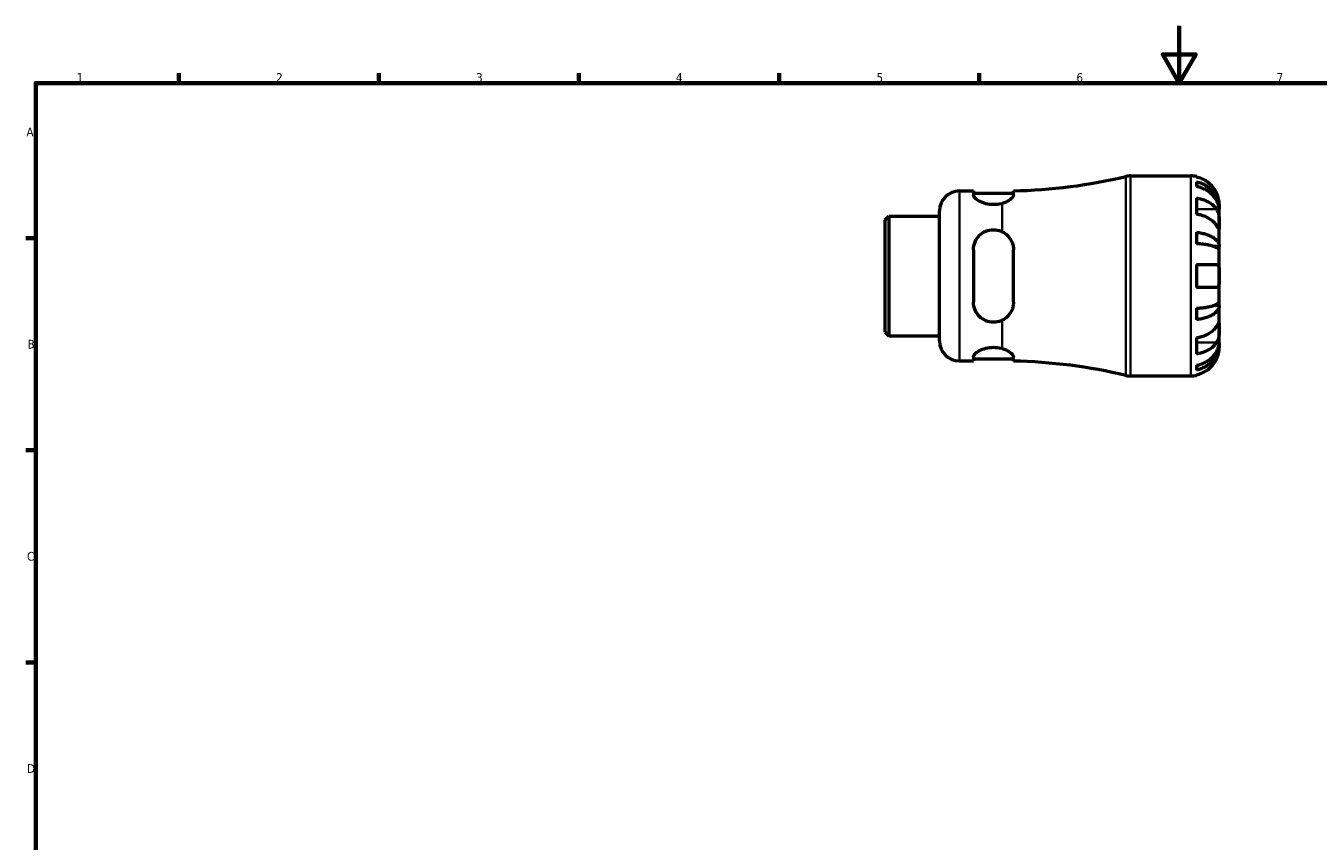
# Model space of a CAD drawing. Header units: millimetres. Extents: x 0 to 905, y 0 to 594.
# Tile 2 of 4: x 17 to 469, y 309 to 594. Entities that reach past the tile are written whole.
import ezdxf

# ---------------------------------------------------------------- set-up
doc = ezdxf.new("R2010")
doc.units = ezdxf.units.MM
for name, color, linetype, lineweight in [('Border (ANSI)', 7, 'Continuous', 70), ('Visible (ANSI)', 7, 'Continuous', 50), ('Visible Narrow (ANSI)', 7, 'Continuous', 35)]:
    doc.layers.add(name, color=color, linetype=linetype, lineweight=lineweight)
doc.styles.add('Note Text (ANSI)', font='tahoma.ttf')

# ---------------------------------------------------------------- blocks, each defined once
blk = doc.blocks.new('Borders Default Border')
at = {"layer": 'Border (ANSI)'}
for p, q in [((70.08, 574), (70.08, 577.45)), ((140.17, 574), (140.17, 577.45)), ((210.25, 574), (210.25, 577.45)), ((280.33, 574), (280.33, 577.45)), ((350.42, 574), (350.42, 577.45)), ((20, 519.75), (16.55, 519.75)), ((20, 445.5), (16.55, 445.5)), ((20, 371.25), (16.55, 371.25))]:
    blk.add_line(p, q, dxfattribs=at)
at = {"layer": 'Border (ANSI)', "flags": 128}
for points in [[(420.5, 594), (420.5, 574), (414.73, 584), (426.27, 584), (420.5, 574)], [(20, 20), (20, 574), (821, 574), (821, 20), (20, 20)]]:
    blk.add_lwpolyline(points, dxfattribs=at)
at = {"layer": 'Border (ANSI)', "char_height": 3.05, "attachment_point": 7, "style": 'Note Text (ANSI)'}
for s, insert in [('1', (34.35, 574.4)), ('2', (104.2, 574.4)), ('3', (174.26, 574.34)), ('4', (244.23, 574.4)), ('5', (314.48, 574.34)), ('6', (384.49, 574.34)), ('7', (454.6, 574.4)), ('A', (16.78, 555.35)), ('B', (17.15, 481.1)), ('C', (16.95, 406.8)), ('D', (16.96, 332.6))]:
    blk.add_mtext(s, dxfattribs=dict(at, insert=insert))

msp = doc.modelspace()

# ---------------------------------------------------------------- linework, layer by layer
at = {"layer": 'Visible (ANSI)'}
for p, q in [((403.437, 541.482), (424.531, 541.482)), ((426.531, 541.28), (426.531, 541.05)), ((426.531, 539.399), (426.531, 537.739)), ((343.531, 536.232), (348.431, 536.232)), ((348.431, 536.232), (348.431, 534.774)), ((348.431, 535.432), (362.431, 535.432)), ((362.431, 534.817), (362.431, 536.273)), ((426.531, 533.754), (426.531, 528.097)), ((434.531, 529.874), (434.506, 529.874)), ((434.531, 529.874), (434.531, 531.482)), ((434.531, 529.261), (434.531, 529.874)), ((317.531, 526.18), (318.789, 527.437)), ((317.531, 486.785), (317.531, 526.18)), ((318.789, 527.437), (336.531, 527.437)), ((318.789, 527.437), (318.789, 485.527)), ((336.531, 483.732), (336.531, 529.232)), ((434.531, 524.16), (434.531, 529.261)), ((426.531, 521.777), (426.531, 517.769)), ((434.531, 516.784), (434.531, 524.16)), ((434.531, 516.784), (432.623, 516.784)), ((434.531, 515.305), (434.531, 516.784)), ((348.431, 515.682), (348.431, 497.282)), ((362.431, 497.282), (362.431, 515.682)), ((434.531, 506.482), (434.531, 515.305)), ((426.531, 510.482), (426.531, 502.482)), ((426.531, 510.482), (433.572, 510.482)), ((433.572, 502.482), (426.531, 502.482)), ((434.531, 497.659), (434.531, 506.482)), ((426.531, 495.196), (426.531, 491.187)), ((434.531, 496.181), (432.623, 496.181)), ((434.531, 496.181), (434.531, 497.659)), ((434.531, 488.805), (434.531, 496.181)), ((434.531, 483.703), (434.531, 488.805)), ((317.531, 486.785), (318.789, 485.527)), ((318.789, 485.527), (336.531, 485.527)), ((426.531, 484.868), (426.531, 479.211)), ((434.531, 483.091), (434.506, 483.091)), ((434.531, 483.091), (434.531, 483.703)), ((434.531, 481.482), (434.531, 483.091)), ((343.531, 476.732), (348.431, 476.732)), ((348.431, 478.191), (348.431, 476.732)), ((348.431, 477.532), (362.431, 477.532)), ((362.431, 476.692), (362.431, 478.148)), ((426.531, 475.226), (426.531, 473.566)), ((403.437, 471.482), (424.531, 471.482)), ((426.531, 471.915), (426.531, 471.684))]:
    msp.add_line(p, q, dxfattribs=at)
for centre, radius, start, end in [((358.531, 723.909), 187.677, 271.19071, 283.33647), ((403.437, 534.482), 7, 90, 103.33647), ((424.531, 531.482), 10, 78.46304, 90), ((343.531, 529.232), 7, 90, 180), ((343.531, 483.732), 7, 180, 270), ((358.531, 289.055), 187.677, 76.66353, 88.80929), ((403.437, 478.482), 7, 256.66353, 270), ((424.531, 481.482), 10, 270, 281.53696)]:
    msp.add_arc(centre, radius, start, end, dxfattribs=at)
for points, knots in [([(433.572, 535.482), (433.366, 535.921), (433.118, 536.365), (432.463, 537.352), (432.028, 537.876), (431.154, 538.753), (430.635, 539.188), (429.517, 539.939), (428.918, 540.254), (427.795, 540.721), (427.171, 540.918), (426.531, 541.05)], [4.90264375, 4.90264375, 4.90264375, 4.90264375, 5.04224508, 5.04224508, 5.22854914, 5.22854914, 5.41380406, 5.41380406, 5.59905898, 5.59905898, 5.77859995, 5.77859995, 5.77859995, 5.77859995]), ([(426.531, 539.399), (427.173, 539.272), (427.799, 539.081), (428.924, 538.629), (429.523, 538.324), (430.641, 537.599), (431.161, 537.179), (432.034, 536.332), (432.468, 535.827), (433.217, 534.74), (433.531, 534.158), (434.005, 533.048), (434.207, 532.418), (434.47, 531.132), (434.531, 530.475), (434.531, 529.874)], [0.1897184, 0.1897184, 0.1897184, 0.1897184, 0.3698032, 0.3698032, 0.5549844, 0.5549844, 0.7401655, 0.7401655, 0.9258164, 0.9258164, 1.1114673, 1.1114673, 1.2978252, 1.2978252, 1.484183, 1.484183, 1.484183, 1.484183]), ([(358.531, 531.89), (358.388, 531.847), (358.241, 531.806), (357.248, 531.553), (356.318, 531.435), (355.431, 531.435), (354.545, 531.435), (353.615, 531.553), (351.928, 531.983), (351.17, 532.289), (349.925, 532.944), (349.368, 533.343), (348.621, 534.11), (348.431, 534.476), (348.431, 534.774)], [-0.3130429, -0.3130429, -0.3130429, -0.3130429, -0.2659237, -0.2659237, 0, 0, 0, 0.2659237, 0.2659237, 0.5318473, 0.5318473, 0.8207988, 0.8207988, 1.1097502, 1.1097502, 1.1097502, 1.1097502]), ([(362.431, 534.817), (362.431, 534.757), (362.424, 534.696), (362.395, 534.564), (362.371, 534.493), (362.256, 534.233), (362.119, 534.033), (361.578, 533.438), (361.046, 533.028), (359.84, 532.365), (359.222, 532.098), (358.531, 531.89)], [-0.83046113, -0.83046113, -0.83046113, -0.83046113, -0.7729146, -0.7729146, -0.71023522, -0.71023522, -0.54740803, -0.54740803, -0.23939157, -0.23939157, -0.00004772, -0.00004772, -0.00004772, -0.00004772]), ([(434.531, 529.261), (434.531, 529.797), (434.47, 530.381), (434.207, 531.526), (434.005, 532.087), (433.531, 533.074), (433.217, 533.592), (432.468, 534.56), (432.034, 535.009), (431.161, 535.763), (430.641, 536.137), (429.523, 536.782), (428.924, 537.053), (427.799, 537.455), (427.173, 537.626), (426.531, 537.739)], [4.4593823, 4.4593823, 4.4593823, 4.4593823, 4.6457401, 4.6457401, 4.832098, 4.832098, 5.0177489, 5.0177489, 5.2033998, 5.2033998, 5.388581, 5.388581, 5.5737621, 5.5737621, 5.753847, 5.753847, 5.753847, 5.753847]), ([(434.531, 531.482), (434.531, 531.482), (434.532, 531.525), (434.529, 531.702), (434.525, 531.844), (434.493, 532.292), (434.456, 532.636), (434.325, 533.312), (434.256, 533.605), (434.1, 534.144), (434.021, 534.381), (433.841, 534.868), (433.739, 535.115), (433.61, 535.401), (433.591, 535.442), (433.572, 535.482)], [-2.77804136, -2.77804136, -2.77804136, -2.77804136, -2.67672151, -2.67672151, -2.56558131, -2.56558131, -2.40960112, -2.40960112, -2.30519389, -2.30519389, -2.22617552, -2.22617552, -2.14450488, -2.14450488, -2.1308178, -2.1308178, -2.1308178, -2.1308178]), ([(426.531, 533.754), (427.171, 533.661), (427.795, 533.521), (428.918, 533.191), (429.517, 532.968), (430.635, 532.437), (431.154, 532.13), (432.028, 531.509), (432.463, 531.139), (433.118, 530.441), (433.366, 530.127), (433.572, 529.817)], [0.18972425, 0.18972425, 0.18972425, 0.18972425, 0.36926522, 0.36926522, 0.55452014, 0.55452014, 0.73977506, 0.73977506, 0.92607912, 0.92607912, 1.06568045, 1.06568045, 1.06568045, 1.06568045]), ([(433.572, 529.817), (433.63, 529.729), (433.686, 529.636), (433.848, 529.342), (433.945, 529.128), (434.12, 528.653), (434.197, 528.394), (434.348, 527.738), (434.409, 527.337), (434.499, 526.429), (434.517, 525.933), (434.533, 524.978), (434.531, 524.534), (434.531, 524.16)], [-0.64434498, -0.64434498, -0.64434498, -0.64434498, -0.60308586, -0.60308586, -0.52007987, -0.52007987, -0.43273909, -0.43273909, -0.31000661, -0.31000661, -0.15868997, -0.15868997, 0, 0, 0, 0]), ([(433.572, 524.16), (433.366, 524.47), (433.118, 524.784), (432.463, 525.482), (432.028, 525.852), (431.154, 526.473), (430.635, 526.781), (429.517, 527.311), (428.918, 527.534), (427.795, 527.864), (427.171, 528.004), (426.531, 528.097)], [4.90264375, 4.90264375, 4.90264375, 4.90264375, 5.04224508, 5.04224508, 5.22854914, 5.22854914, 5.41380406, 5.41380406, 5.59905898, 5.59905898, 5.77859995, 5.77859995, 5.77859995, 5.77859995]), ([(348.431, 515.682), (348.431, 516.598), (348.621, 517.558), (349.368, 519.307), (349.925, 520.097), (351.17, 521.297), (351.928, 521.811), (353.615, 522.504), (354.545, 522.682), (356.318, 522.682), (357.248, 522.504), (358.241, 522.096), (358.388, 522.029), (358.531, 521.958)], [1.068423, 1.068423, 1.068423, 1.068423, 1.3573744, 1.3573744, 1.6463258, 1.6463258, 1.9122495, 1.9122495, 2.1781732, 2.1781732, 2.4440968, 2.4440968, 2.4912161, 2.4912161, 2.4912161, 2.4912161]), ([(358.531, 521.958), (359.217, 521.62), (359.831, 521.177), (361.059, 519.961), (361.605, 519.126), (362.139, 517.744), (362.27, 517.259), (362.403, 516.407), (362.431, 516.046), (362.431, 515.682)], [-0.83336119, -0.83336119, -0.83336119, -0.83336119, -0.5948797, -0.5948797, -0.275675, -0.275675, -0.11472987, -0.11472987, 0, 0, 0, 0]), ([(426.531, 521.777), (427.173, 521.711), (427.799, 521.61), (428.924, 521.374), (429.523, 521.214), (430.641, 520.834), (431.161, 520.613), (432.034, 520.169), (432.468, 519.905), (433.217, 519.335), (433.531, 519.029), (434.005, 518.448), (434.207, 518.118), (434.47, 517.443), (434.531, 517.099), (434.531, 516.784)], [0.1897184, 0.1897184, 0.1897184, 0.1897184, 0.3698032, 0.3698032, 0.5549844, 0.5549844, 0.7401655, 0.7401655, 0.9258164, 0.9258164, 1.1114673, 1.1114673, 1.2978252, 1.2978252, 1.484183, 1.484183, 1.484183, 1.484183]), ([(434.531, 524.16), (434.531, 523.951), (434.532, 523.765), (434.53, 523.438), (434.528, 523.301), (434.51, 523.06), (434.489, 522.989), (434.402, 522.987), (434.339, 523.049), (434.183, 523.252), (434.106, 523.362), (433.928, 523.624), (433.828, 523.773), (433.671, 524.01), (433.622, 524.084), (433.572, 524.16)], [0, 0, 0, 0, 0.08884908, 0.08884908, 0.18379648, 0.18379648, 0.31419699, 0.31419699, 0.43784665, 0.43784665, 0.52411276, 0.52411276, 0.60765264, 0.60765264, 0.6434969, 0.6434969, 0.6434969, 0.6434969]), ([(434.531, 515.305), (434.531, 515.461), (434.47, 515.631), (434.207, 515.964), (434.005, 516.126), (433.531, 516.413), (433.217, 516.564), (432.468, 516.845), (432.034, 516.976), (431.161, 517.195), (430.641, 517.303), (429.523, 517.491), (428.924, 517.57), (427.799, 517.687), (427.173, 517.736), (426.531, 517.769)], [4.4593823, 4.4593823, 4.4593823, 4.4593823, 4.6457401, 4.6457401, 4.832098, 4.832098, 5.0177489, 5.0177489, 5.2033998, 5.2033998, 5.388581, 5.388581, 5.5737621, 5.5737621, 5.753847, 5.753847, 5.753847, 5.753847]), ([(433.572, 510.482), (433.665, 510.482), (433.752, 510.468), (433.907, 510.408), (433.976, 510.366), (434.116, 510.24), (434.183, 510.149), (434.341, 509.837), (434.408, 509.574), (434.499, 508.898), (434.517, 508.48), (434.533, 507.535), (434.531, 507.012), (434.531, 506.482)], [-0.64798358, -0.64798358, -0.64798358, -0.64798358, -0.58129223, -0.58129223, -0.51957432, -0.51957432, -0.44316993, -0.44316993, -0.3085364, -0.3085364, -0.15881239, -0.15881239, 0, 0, 0, 0]), ([(434.531, 506.482), (434.531, 506.106), (434.532, 505.733), (434.527, 504.963), (434.521, 504.575), (434.479, 503.887), (434.444, 503.588), (434.331, 503.119), (434.26, 502.941), (434.11, 502.719), (434.044, 502.651), (433.902, 502.553), (433.829, 502.521), (433.693, 502.489), (433.634, 502.482), (433.572, 502.482)], [0, 0, 0, 0, 0.11274969, 0.11274969, 0.24046199, 0.24046199, 0.3630761, 0.3630761, 0.46982648, 0.46982648, 0.53680834, 0.53680834, 0.59738122, 0.59738122, 0.64072731, 0.64072731, 0.64072731, 0.64072731]), ([(358.531, 491.006), (358.388, 490.935), (358.241, 490.869), (357.248, 490.461), (356.318, 490.282), (355.431, 490.282), (354.545, 490.282), (353.615, 490.461), (351.928, 491.154), (351.17, 491.667), (349.925, 492.868), (349.368, 493.658), (348.621, 495.407), (348.431, 496.366), (348.431, 497.282)], [-0.3130429, -0.3130429, -0.3130429, -0.3130429, -0.2659237, -0.2659237, 0, 0, 0, 0.2659237, 0.2659237, 0.5318473, 0.5318473, 0.8207988, 0.8207988, 1.1097502, 1.1097502, 1.1097502, 1.1097502]), ([(362.431, 497.282), (362.431, 497.099), (362.424, 496.917), (362.395, 496.538), (362.371, 496.342), (362.256, 495.644), (362.119, 495.154), (361.578, 493.8), (361.047, 492.994), (359.84, 491.794), (359.222, 491.347), (358.531, 491.006)], [-0.83041359, -0.83041359, -0.83041359, -0.83041359, -0.77287233, -0.77287233, -0.71019857, -0.71019857, -0.54738452, -0.54738452, -0.23937612, -0.23937612, 0, 0, 0, 0]), ([(426.531, 495.196), (427.173, 495.229), (427.799, 495.278), (428.924, 495.395), (429.523, 495.474), (430.641, 495.661), (431.161, 495.77), (432.034, 495.989), (432.468, 496.12), (433.217, 496.401), (433.531, 496.551), (434.005, 496.838), (434.207, 497.001), (434.47, 497.334), (434.531, 497.504), (434.531, 497.659)], [0.1897184, 0.1897184, 0.1897184, 0.1897184, 0.3698032, 0.3698032, 0.5549844, 0.5549844, 0.7401655, 0.7401655, 0.9258164, 0.9258164, 1.1114673, 1.1114673, 1.2978252, 1.2978252, 1.484183, 1.484183, 1.484183, 1.484183]), ([(434.531, 496.181), (434.531, 495.866), (434.47, 495.521), (434.207, 494.847), (434.005, 494.517), (433.531, 493.935), (433.217, 493.63), (432.468, 493.06), (432.034, 492.795), (431.161, 492.351), (430.641, 492.131), (429.523, 491.751), (428.924, 491.591), (427.799, 491.354), (427.173, 491.254), (426.531, 491.187)], [4.4593823, 4.4593823, 4.4593823, 4.4593823, 4.6457401, 4.6457401, 4.832098, 4.832098, 5.0177489, 5.0177489, 5.2033998, 5.2033998, 5.388581, 5.388581, 5.5737621, 5.5737621, 5.753847, 5.753847, 5.753847, 5.753847]), ([(426.531, 484.868), (427.171, 484.961), (427.795, 485.1), (428.918, 485.43), (429.517, 485.653), (430.635, 486.184), (431.154, 486.492), (432.028, 487.112), (432.463, 487.483), (433.118, 488.18), (433.366, 488.495), (433.572, 488.805)], [0.18972425, 0.18972425, 0.18972425, 0.18972425, 0.36926522, 0.36926522, 0.55452014, 0.55452014, 0.73977506, 0.73977506, 0.92607912, 0.92607912, 1.06568045, 1.06568045, 1.06568045, 1.06568045]), ([(433.572, 488.805), (433.63, 488.893), (433.686, 488.977), (433.848, 489.221), (433.945, 489.366), (434.12, 489.624), (434.197, 489.732), (434.348, 489.926), (434.409, 489.982), (434.499, 489.969), (434.517, 489.867), (434.533, 489.475), (434.531, 489.179), (434.531, 488.805)], [-0.64434498, -0.64434498, -0.64434498, -0.64434498, -0.60308586, -0.60308586, -0.52007987, -0.52007987, -0.43273909, -0.43273909, -0.31000661, -0.31000661, -0.15868997, -0.15868997, 0, 0, 0, 0]), ([(434.531, 488.805), (434.531, 488.595), (434.532, 488.363), (434.53, 487.845), (434.528, 487.559), (434.51, 486.848), (434.489, 486.418), (434.402, 485.576), (434.339, 485.173), (434.183, 484.521), (434.106, 484.267), (433.928, 483.797), (433.828, 483.583), (433.671, 483.304), (433.622, 483.224), (433.572, 483.148)], [0, 0, 0, 0, 0.08884908, 0.08884908, 0.18379648, 0.18379648, 0.31419699, 0.31419699, 0.43784665, 0.43784665, 0.52411276, 0.52411276, 0.60765264, 0.60765264, 0.6434969, 0.6434969, 0.6434969, 0.6434969]), ([(348.431, 478.191), (348.431, 478.488), (348.621, 478.854), (349.368, 479.621), (349.925, 480.021), (351.17, 480.675), (351.928, 480.982), (353.615, 481.412), (354.545, 481.53), (356.318, 481.53), (357.248, 481.412), (358.241, 481.159), (358.388, 481.118), (358.531, 481.075)], [1.068423, 1.068423, 1.068423, 1.068423, 1.3573744, 1.3573744, 1.6463258, 1.6463258, 1.9122495, 1.9122495, 2.1781732, 2.1781732, 2.4440968, 2.4440968, 2.4912161, 2.4912161, 2.4912161, 2.4912161]), ([(358.531, 481.075), (359.217, 480.868), (359.831, 480.604), (361.059, 479.932), (361.605, 479.507), (362.139, 478.904), (362.27, 478.708), (362.403, 478.392), (362.431, 478.266), (362.431, 478.148)], [-0.83336138, -0.83336138, -0.83336138, -0.83336138, -0.59492166, -0.59492166, -0.27570298, -0.27570298, -0.1147421, -0.1147421, 0, 0, 0, 0]), ([(426.531, 475.226), (427.173, 475.339), (427.799, 475.509), (428.924, 475.911), (429.523, 476.182), (430.641, 476.828), (431.161, 477.202), (432.034, 477.956), (432.468, 478.405), (433.217, 479.372), (433.531, 479.891), (434.005, 480.878), (434.207, 481.438), (434.47, 482.583), (434.531, 483.168), (434.531, 483.703)], [0.1897184, 0.1897184, 0.1897184, 0.1897184, 0.3698032, 0.3698032, 0.5549844, 0.5549844, 0.7401655, 0.7401655, 0.9258164, 0.9258164, 1.1114673, 1.1114673, 1.2978252, 1.2978252, 1.484183, 1.484183, 1.484183, 1.484183]), ([(433.572, 483.148), (433.366, 482.838), (433.118, 482.523), (432.463, 481.826), (432.028, 481.455), (431.154, 480.835), (430.635, 480.527), (429.517, 479.997), (428.918, 479.774), (427.795, 479.444), (427.171, 479.304), (426.531, 479.211)], [4.90264375, 4.90264375, 4.90264375, 4.90264375, 5.04224508, 5.04224508, 5.22854914, 5.22854914, 5.41380406, 5.41380406, 5.59905898, 5.59905898, 5.77859995, 5.77859995, 5.77859995, 5.77859995]), ([(434.531, 483.091), (434.531, 482.49), (434.47, 481.833), (434.207, 480.546), (434.005, 479.917), (433.531, 478.807), (433.217, 478.225), (432.468, 477.138), (432.034, 476.633), (431.161, 475.786), (430.641, 475.365), (429.523, 474.64), (428.924, 474.336), (427.799, 473.884), (427.173, 473.693), (426.531, 473.566)], [4.4593823, 4.4593823, 4.4593823, 4.4593823, 4.6457401, 4.6457401, 4.832098, 4.832098, 5.0177489, 5.0177489, 5.2033998, 5.2033998, 5.388581, 5.388581, 5.5737621, 5.5737621, 5.753847, 5.753847, 5.753847, 5.753847]), ([(433.572, 477.482), (433.64, 477.629), (433.706, 477.777), (433.867, 478.162), (433.956, 478.399), (434.122, 478.89), (434.196, 479.141), (434.348, 479.74), (434.409, 480.068), (434.499, 480.703), (434.517, 480.981), (434.533, 481.378), (434.531, 481.482), (434.531, 481.482)], [-0.64008532, -0.64008532, -0.64008532, -0.64008532, -0.59222185, -0.59222185, -0.51595037, -0.51595037, -0.43235608, -0.43235608, -0.30863031, -0.30863031, -0.15844955, -0.15844955, 0, 0, 0, 0]), ([(426.531, 471.915), (427.171, 472.046), (427.795, 472.244), (428.918, 472.71), (429.517, 473.026), (430.635, 473.776), (431.154, 474.211), (432.028, 475.089), (432.463, 475.613), (433.118, 476.599), (433.366, 477.044), (433.572, 477.482)], [0.18972425, 0.18972425, 0.18972425, 0.18972425, 0.36926522, 0.36926522, 0.55452014, 0.55452014, 0.73977506, 0.73977506, 0.92607912, 0.92607912, 1.06568045, 1.06568045, 1.06568045, 1.06568045])]:
    msp.add_open_spline(points, degree=3, knots=knots, dxfattribs=at)
at = {"layer": 'Visible Narrow (ANSI)'}
for p, q in [((401.823, 472.1), (401.823, 540.865)), ((403.437, 541.051), (403.437, 471.913)), ((424.531, 471.913), (424.531, 541.051)), ((343.531, 535.866), (343.531, 477.099)), ((358.531, 522.559), (358.531, 531.514)), ((433.22, 529.817), (426.883, 529.817)), ((358.531, 481.451), (358.531, 490.405)), ((433.22, 483.148), (426.883, 483.148))]:
    msp.add_line(p, q, dxfattribs=at)

# ---------------------------------------------------------------- block references
msp.add_blockref('Borders Default Border', (0, 0))

doc.saveas('drawing.dxf')
